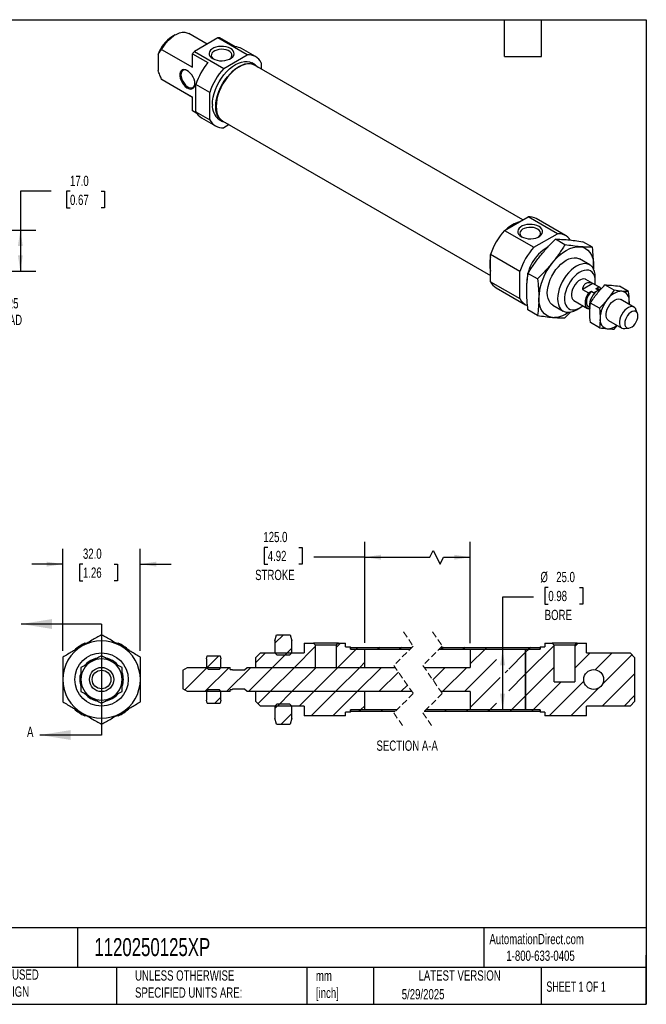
# Model space of a CAD drawing. Header units: millimetres. Extents: x 13 to 546, y 13 to 419.
# Tile 2 of 2: x 288 to 546, y 13 to 419. Entities that reach past the tile are written whole.
import ezdxf

# ---------------------------------------------------------------- set-up
doc = ezdxf.new("R2010")
doc.units = ezdxf.units.MM
doc.header["$LTSCALE"] = 2
doc.linetypes.add('SLD-Dashed', pattern=[1.905, 1.27, -0.635])
doc.linetypes.add('SLD-Solid', pattern=[0])
doc.layers.add('DIMENSIONS', color=140, linetype='SLD-Solid', lineweight=25)
doc.layers.add('TEXT', color=140, linetype='SLD-Solid', lineweight=25)
doc.layers.add('HATCH', color=6, linetype='SLD-Solid')
doc.styles.add('SLDTEXTSTYLE0', font='TXT', dxfattribs={"width": 0.7})
doc.styles.add('SLDTEXTSTYLE1', font='TXT', dxfattribs={"width": 0.65})
doc.dimstyles.new('SLDDIMSTYLE1', dxfattribs={"dimtxt": 4.316016, "dimasz": 6.604, "dimexe": 0, "dimexo": 0.0625, "dimgap": 1.079004, "dimtad": 0, "dimtih": 1, "dimtoh": 1, "dimrnd": 1e-09, "dimzin": 4, "dimdsep": 46, "dimtxsty": 'SLDTEXTSTYLE0', "dimsah": 1, "dimcen": 0.09, "dimadec": 0, "dimazin": 1, "dimtfac": 1, "dimtmove": 0, "dimatfit": 0, "dimfxl": 0, "dimfrac": 2, "dimtolj": 1, "dimtzin": 12, "dimarcsym": 0})
doc.dimstyles.new('SLDDIMSTYLE2', dxfattribs={"dimtxt": 4.316016, "dimasz": 6.604, "dimexe": 0, "dimexo": 0.0625, "dimgap": 1.079004, "dimtad": 0, "dimtih": 1, "dimtoh": 1, "dimrnd": 1e-09, "dimzin": 12, "dimdsep": 46, "dimtxsty": 'SLDTEXTSTYLE0', "dimsah": 1, "dimcen": 0.09, "dimadec": 0, "dimazin": 3, "dimtfac": 1, "dimtmove": 0, "dimatfit": 0, "dimfxl": 0, "dimfrac": 2, "dimtolj": 1, "dimtzin": 12, "dimarcsym": 0})
doc.dimstyles.new('SLDDIMSTYLE3', dxfattribs={"dimtxt": 4.316016, "dimasz": 6.604, "dimexe": 0, "dimexo": 0.0625, "dimgap": 1.079004, "dimtad": 0, "dimtih": 1, "dimtoh": 1, "dimrnd": 1e-09, "dimzin": 4, "dimdsep": 46, "dimtxsty": 'SLDTEXTSTYLE0', "dimsah": 1, "dimcen": 0.09, "dimadec": 0, "dimazin": 1, "dimtfac": 1, "dimtofl": 0, "dimtmove": 0, "dimatfit": 3, "dimfxl": 0, "dimfrac": 2, "dimtolj": 1, "dimtzin": 12, "dimarcsym": 0})

# ---------------------------------------------------------------- blocks, each defined once
blk = doc.blocks.new('_D_8')
at = {"layer": 'DIMENSIONS'}
for p, q in [((305.4, 158.54), (305.4, 200.73)), ((337.4, 158.54), (337.4, 200.73)), ((305.4, 194.38), (292.7, 194.38)), ((313.73, 194.38), (312.28, 194.38)), ((312.28, 194.38), (312.28, 187.52)), ((326.55, 194.38), (328, 194.38)), ((328, 194.38), (328, 187.52)), ((337.4, 194.38), (350.1, 194.38)), ((312.28, 187.52), (313.73, 187.52)), ((328, 187.52), (326.55, 187.52))]:
    blk.add_line(p, q, dxfattribs=at)
for points in [[(305.4, 194.38), (298.8, 195.4), (298.8, 193.37)], [(337.4, 194.38), (344.01, 193.37), (344.01, 195.4)]]:
    blk.add_solid(points, dxfattribs=at)
at = {"layer": 'DIMENSIONS', "char_height": 4.233, "attachment_point": 1, "style": 'SLDTEXTSTYLE0'}
for s, insert in [('32.0', (313.73, 200.81)), ('1.26', (313.73, 192.98))]:
    blk.add_mtext(s, dxfattribs=dict(at, insert=insert))
blk = doc.blocks.new('_D_15')
at = {"layer": 'DIMENSIONS'}
for p, q in [((254.8, 328.76), (254.8, 341.46)), ((220.02, 328.76), (261.15, 328.76)), ((212.02, 318.76), (261.15, 318.76)), ((254.8, 298.71), (254.8, 318.76)), ((267.5, 298.71), (254.8, 298.71))]:
    blk.add_line(p, q, dxfattribs=at)
for points in [[(254.8, 328.76), (255.81, 335.36), (253.78, 335.36)], [(254.8, 318.76), (253.78, 312.15), (255.81, 312.15)]]:
    blk.add_solid(points, dxfattribs=at)
at = {"layer": 'DIMENSIONS', "char_height": 4.233, "attachment_point": 1, "style": 'SLDTEXTSTYLE0'}
for s, insert in [('M10-1.25', (270.4, 304.17)), ('THREAD', (272.35, 297.31))]:
    blk.add_mtext(s, dxfattribs=dict(at, insert=insert))
blk = doc.blocks.new('_D_16')
at = {"layer": 'DIMENSIONS'}
for p, q in [((300.61, 348.26), (287.91, 348.26)), ((287.91, 348.26), (287.91, 332.26)), ((308.39, 348.26), (306.94, 348.26)), ((306.94, 348.26), (306.94, 341.4)), ((321.22, 348.26), (322.67, 348.26)), ((322.67, 348.26), (322.67, 341.4)), ((306.94, 341.4), (308.39, 341.4)), ((322.67, 341.4), (321.22, 341.4)), ((231.92, 332.26), (253.27, 332.26)), ((256.32, 332.26), (294.26, 332.26)), ((287.91, 332.26), (287.91, 315.26)), ((231.92, 315.26), (237.96, 315.26)), ((241.01, 315.26), (253.27, 315.26)), ((256.32, 315.26), (294.26, 315.26))]:
    blk.add_line(p, q, dxfattribs=at)
for points in [[(287.91, 332.26), (286.89, 325.65), (288.92, 325.65)], [(287.91, 315.26), (288.92, 321.86), (286.89, 321.86)]]:
    blk.add_solid(points, dxfattribs=at)
at = {"layer": 'DIMENSIONS', "char_height": 4.233, "attachment_point": 1, "style": 'SLDTEXTSTYLE0'}
for s, insert in [('17.0', (308.39, 354.68)), ('0.67', (308.39, 346.85))]:
    blk.add_mtext(s, dxfattribs=dict(at, insert=insert))
blk = doc.blocks.new('_D_20')
at = {"layer": 'DIMENSIONS'}
for p, q in [((430.02, 161.88), (430.02, 203.59)), ((473.5, 161.8), (473.5, 203.59)), ((389.95, 201.27), (388.5, 201.27)), ((388.5, 201.27), (388.5, 194.41)), ((402.77, 201.27), (404.22, 201.27)), ((404.22, 201.27), (404.22, 194.41)), ((456.8, 197.24), (458.21, 200.06)), ((458.21, 200.06), (461.04, 194.41)), ((430.02, 197.24), (408.92, 197.24)), ((430.02, 197.24), (456.8, 197.24)), ((461.04, 194.41), (462.45, 197.24)), ((462.45, 197.24), (473.5, 197.24)), ((388.5, 194.41), (389.95, 194.41)), ((404.22, 194.41), (402.77, 194.41))]:
    blk.add_line(p, q, dxfattribs=at)
for points in [[(430.02, 197.24), (436.63, 196.22), (436.63, 198.25)], [(473.5, 197.24), (466.9, 198.25), (466.9, 196.22)]]:
    blk.add_solid(points, dxfattribs=at)
at = {"layer": 'DIMENSIONS', "char_height": 4.233, "attachment_point": 1, "style": 'SLDTEXTSTYLE0'}
for s, insert in [('125.0', (388.15, 207.7)), ('4.92', (389.95, 199.87)), ('STROKE', (384.76, 192.04))]:
    blk.add_mtext(s, dxfattribs=dict(at, insert=insert))
blk = doc.blocks.new('_D_21')
at = {"layer": 'DIMENSIONS'}
for p, q in [((505.69, 184.76), (504.24, 184.76)), ((504.24, 184.76), (504.24, 177.9)), ((518.51, 184.76), (519.96, 184.76)), ((519.96, 184.76), (519.96, 177.9)), ((499.53, 180.72), (486.83, 180.72)), ((486.83, 180.72), (486.83, 159.26)), ((504.24, 177.9), (505.69, 177.9)), ((519.96, 177.9), (518.51, 177.9)), ((486.83, 159.26), (486.83, 134.26))]:
    blk.add_line(p, q, dxfattribs=at)
for points in [[(486.83, 159.26), (485.81, 152.66), (487.84, 152.66)], [(486.83, 134.26), (487.84, 140.86), (485.81, 140.86)]]:
    blk.add_solid(points, dxfattribs=at)
at = {"layer": 'DIMENSIONS', "char_height": 4.233, "attachment_point": 1, "style": 'SLDTEXTSTYLE0'}
for s, insert in [('%%c', (502.43, 191.18)), ('25.0', (508.95, 191.18)), ('0.98', (505.69, 183.35)), ('BORE', (504.19, 175.53))]:
    blk.add_mtext(s, dxfattribs=dict(at, insert=insert))
blk = doc.blocks.new('SW_HATCH_0')
at = {"layer": 'HATCH', "color": 0}
for p, q in [((-67.11, 30.98), (-70.65, 27.44)), ((-67.11, 30.98), (-70.65, 27.44)), ((-67.11, 30.98), (-70.65, 27.44)), ((-63.65, 25.46), (-66.42, 22.69)), ((-63.65, 25.46), (-66.42, 22.69)), ((-63.65, 25.46), (-66.42, 22.69)), ((-53.93, 26.2), (-62.63, 17.5)), ((-53.93, 26.2), (-62.63, 17.5)), ((-53.93, 26.2), (-62.63, 17.5)), ((-43.65, 27.5), (-45.36, 25.78)), ((-43.65, 27.5), (-45.36, 25.78)), ((-43.65, 27.5), (-45.36, 25.78)), ((-37.09, 25.07), (-44.67, 17.5)), ((-37.09, 25.07), (-44.67, 17.5)), ((-37.09, 25.07), (-44.67, 17.5)), ((-36.41, 25.76), (-37.17, 25)), ((-36.41, 25.76), (-37.17, 25)), ((-36.41, 25.76), (-37.17, 25)), ((-27.43, 25.76), (-28.19, 25)), ((-27.43, 25.76), (-28.19, 25)), ((-27.43, 25.76), (-28.19, 25)), ((-18.45, 25.76), (-19.21, 25)), ((-18.45, 25.76), (-19.21, 25)), ((-18.45, 25.76), (-19.21, 25)), ((-1.18, 25.76), (-1.94, 25)), ((-1.18, 25.76), (-1.94, 25)), ((-1.18, 25.76), (-1.94, 25)), ((7.8, 25.76), (7.04, 25)), ((7.8, 25.76), (7.04, 25)), ((7.8, 25.76), (7.04, 25)), ((16.02, 25), (9.94, 18.92)), ((16.02, 25), (9.94, 18.92)), ((16.02, 25), (9.94, 18.92)), ((16.78, 25.76), (16.02, 25)), ((16.78, 25.76), (16.02, 25)), ((16.78, 25.76), (16.02, 25)), ((44.55, 26.59), (32.74, 14.78)), ((44.55, 26.59), (32.74, 14.78)), ((44.55, 26.59), (32.74, 14.78)), ((34.06, 25.07), (32.74, 23.76)), ((34.06, 25.07), (32.74, 23.76)), ((34.06, 25.07), (32.74, 23.76)), ((34.74, 25.76), (33.98, 25)), ((34.74, 25.76), (33.98, 25)), ((34.74, 25.76), (33.98, 25)), ((54.44, 27.5), (53.12, 26.18)), ((54.44, 27.5), (53.12, 26.18)), ((54.44, 27.5), (53.12, 26.18)), ((-93.73, 22.31), (-98.72, 17.33)), ((-93.73, 22.31), (-98.72, 17.33)), ((-93.73, 22.31), (-98.72, 17.33)), ((-74.59, 23.5), (-78.65, 19.44)), ((-74.59, 23.5), (-78.65, 19.44)), ((-74.59, 23.5), (-78.65, 19.44)), ((-65.61, 23.5), (-71.61, 17.5)), ((-65.61, 23.5), (-71.61, 17.5)), ((-65.61, 23.5), (-71.61, 17.5)), ((20.74, 20.74), (7.5, 7.5)), ((20.74, 20.74), (7.5, 7.5)), ((20.74, 20.74), (7.5, 7.5)), ((32.74, 23.76), (25.78, 16.8)), ((32.74, 23.76), (25.78, 16.8)), ((32.74, 23.76), (25.78, 16.8)), ((59.42, 23.5), (53.12, 17.2)), ((59.42, 23.5), (53.12, 17.2)), ((59.42, 23.5), (53.12, 17.2)), ((68.4, 23.5), (61.45, 16.55)), ((68.4, 23.5), (61.45, 16.55)), ((68.4, 23.5), (61.45, 16.55)), ((76.61, 22.73), (64.45, 10.57)), ((76.61, 22.73), (64.45, 10.57)), ((76.61, 22.73), (64.45, 10.57)), ((-98.55, 17.5), (-107.85, 8.2)), ((-98.55, 17.5), (-107.85, 8.2)), ((-98.55, 17.5), (-107.85, 8.2)), ((-89.57, 17.5), (-99.57, 7.5)), ((-89.57, 17.5), (-99.57, 7.5)), ((-89.57, 17.5), (-99.57, 7.5)), ((-80.59, 17.5), (-90.59, 7.5)), ((-80.59, 17.5), (-90.59, 7.5)), ((-80.59, 17.5), (-90.59, 7.5)), ((-71.61, 17.5), (-81.61, 7.5)), ((-71.61, 17.5), (-81.61, 7.5)), ((-71.61, 17.5), (-81.61, 7.5)), ((-62.63, 17.5), (-72.63, 7.5)), ((-62.63, 17.5), (-72.63, 7.5)), ((-62.63, 17.5), (-72.63, 7.5)), ((-53.65, 17.5), (-63.65, 7.5)), ((-53.65, 17.5), (-63.65, 7.5)), ((-53.65, 17.5), (-63.65, 7.5)), ((-44.67, 17.5), (-54.67, 7.5)), ((-44.67, 17.5), (-54.67, 7.5)), ((-44.67, 17.5), (-54.67, 7.5)), ((-35.69, 17.5), (-45.69, 7.5)), ((-35.69, 17.5), (-45.69, 7.5)), ((-35.69, 17.5), (-45.69, 7.5)), ((-26.71, 17.5), (-36.71, 7.5)), ((-26.71, 17.5), (-36.71, 7.5)), ((-26.71, 17.5), (-36.71, 7.5)), ((-33.55, 19.64), (-35.69, 17.5)), ((-33.55, 19.64), (-35.69, 17.5)), ((-33.55, 19.64), (-35.69, 17.5)), ((-0.46, 17.5), (-5.55, 12.41)), ((-0.46, 17.5), (-5.55, 12.41)), ((-0.46, 17.5), (-5.55, 12.41)), ((8.52, 17.5), (-1.48, 7.5)), ((8.52, 17.5), (-1.48, 7.5)), ((8.52, 17.5), (-1.48, 7.5)), ((25.38, 16.4), (24.26, 15.28)), ((25.38, 16.4), (24.26, 15.28)), ((25.38, 16.4), (24.26, 15.28)), ((44.55, 17.61), (32.74, 5.79)), ((44.55, 17.61), (32.74, 5.79)), ((44.55, 17.61), (32.74, 5.79)), ((-19.7, 15.53), (-27.73, 7.5)), ((-19.7, 15.53), (-27.73, 7.5)), ((-19.7, 15.53), (-27.73, 7.5)), ((22.26, 13.28), (9.94, 0.96)), ((22.26, 13.28), (9.94, 0.96)), ((22.26, 13.28), (9.94, 0.96)), ((32.74, 14.78), (25.78, 7.82)), ((32.74, 14.78), (25.78, 7.82)), ((32.74, 14.78), (25.78, 7.82)), ((77.84, 14.97), (64.36, 1.5)), ((77.84, 14.97), (64.36, 1.5)), ((77.84, 14.97), (64.36, 1.5)), ((-16.03, 10.21), (-18.75, 7.5)), ((-16.03, 10.21), (-18.75, 7.5)), ((-16.03, 10.21), (-18.75, 7.5)), ((47.42, 11.5), (35.85, -0.07)), ((47.42, 11.5), (35.85, -0.07)), ((47.42, 11.5), (35.85, -0.07)), ((56.78, 11.88), (42.4, -2.5)), ((56.78, 11.88), (42.4, -2.5)), ((56.78, 11.88), (42.4, -2.5)), ((62.76, 8.88), (51.38, -2.5)), ((62.76, 8.88), (51.38, -2.5)), ((62.76, 8.88), (51.38, -2.5)), ((-92.9, 5.19), (-95.4, 2.69)), ((-92.9, 5.19), (-95.4, 2.69)), ((-92.9, 5.19), (-95.4, 2.69)), ((-72.63, 7.5), (-77.64, 2.49)), ((-72.63, 7.5), (-77.64, 2.49)), ((-72.63, 7.5), (-77.64, 2.49)), ((-63.65, 7.5), (-69.65, 1.5)), ((-63.65, 7.5), (-69.65, 1.5)), ((-63.65, 7.5), (-69.65, 1.5)), ((-54.67, 7.5), (-60.67, 1.5)), ((-54.67, 7.5), (-60.67, 1.5)), ((-54.67, 7.5), (-60.67, 1.5)), ((-45.69, 7.5), (-55.69, -2.5)), ((-45.69, 7.5), (-55.69, -2.5)), ((-45.69, 7.5), (-55.69, -2.5)), ((-36.71, 7.5), (-46.71, -2.5)), ((-36.71, 7.5), (-46.71, -2.5)), ((-36.71, 7.5), (-46.71, -2.5)), ((32.74, 5.79), (26.94, 0)), ((32.74, 5.79), (26.94, 0)), ((32.74, 5.79), (26.94, 0)), ((77.84, 5.99), (73.34, 1.5)), ((77.84, 5.99), (73.34, 1.5)), ((77.84, 5.99), (73.34, 1.5)), ((-68.83, 2.31), (-70.65, 0.5)), ((-68.83, 2.31), (-70.65, 0.5)), ((-68.83, 2.31), (-70.65, 0.5)), ((-35.23, 0), (-35.99, -0.76)), ((-35.23, 0), (-35.99, -0.76)), ((-35.23, 0), (-35.99, -0.76)), ((-33.55, 1.68), (-35.3, -0.07)), ((-33.55, 1.68), (-35.3, -0.07)), ((-33.55, 1.68), (-35.3, -0.07)), ((-26.25, 0), (-27.01, -0.76)), ((-26.25, 0), (-27.01, -0.76)), ((-26.25, 0), (-27.01, -0.76)), ((0, 0), (-0.76, -0.76)), ((0, 0), (-0.76, -0.76)), ((0, 0), (-0.76, -0.76)), ((8.98, 0), (8.22, -0.76)), ((8.98, 0), (8.22, -0.76)), ((8.98, 0), (8.22, -0.76)), ((17.96, 0), (17.2, -0.76)), ((17.96, 0), (17.2, -0.76)), ((17.96, 0), (17.2, -0.76)), ((20.74, 2.78), (17.96, 0)), ((20.74, 2.78), (17.96, 0)), ((20.74, 2.78), (17.96, 0)), ((26.94, 0), (26.18, -0.76)), ((26.94, 0), (26.18, -0.76)), ((26.94, 0), (26.18, -0.76)), ((35.92, 0), (35.16, -0.76)), ((35.92, 0), (35.16, -0.76)), ((35.92, 0), (35.16, -0.76)), ((-63.65, -1.48), (-68.14, -5.98)), ((-63.65, -1.48), (-68.14, -5.98)), ((-63.65, -1.48), (-68.14, -5.98))]:
    blk.add_line(p, q, dxfattribs=at)

msp = doc.modelspace()

# ---------------------------------------------------------------- linework, layer by layer
for p, q in [((351.837, 412.871), (350.423, 412.055)), ((364.958, 409.017), (357.338, 413.417)), ((369.426, 411.596), (359.705, 405.985)), ((381.518, 404.616), (369.426, 411.596)), ((376.587, 407.918), (370.223, 411.591)), ((346.181, 406.789), (358.909, 399.441)), ((384.907, 403.852), (379.179, 407.158)), ((344.767, 404.807), (344.767, 398.074)), ((358.909, 405.06), (365.273, 401.386)), ((358.909, 399.441), (358.909, 405.06)), ((359.705, 405.985), (371.797, 399.004)), ((371.797, 399.004), (381.518, 404.616)), ((384.821, 400.437), (383.407, 401.254)), ((495.134, 336.478), (384.701, 400.229)), ((387.264, 401.298), (387.264, 398.75)), ((358.909, 387.112), (346.181, 394.46)), ((346.338, 394.363), (346.181, 394.46)), ((346.338, 394.363), (358.909, 387.107)), ((366.051, 389.052), (360.323, 392.358)), ((360.323, 381.133), (360.323, 392.358)), ((358.909, 381.493), (358.909, 387.112)), ((366.051, 377.826), (366.051, 389.052)), ((360.727, 380.444), (358.909, 381.493)), ((360.323, 381.133), (366.051, 377.826)), ((362.681, 378.579), (368.408, 375.272)), ((369.908, 377.87), (371.322, 377.054)), ((371.442, 377.262), (481.875, 313.51)), ((374.005, 375.783), (371.797, 374.508)), ((487.621, 332.14), (497.342, 337.752)), ((509.434, 330.772), (497.342, 337.752)), ((512.822, 330.008), (500.731, 336.988)), ((487.621, 332.14), (499.713, 325.16)), ((499.713, 325.16), (509.434, 330.772)), ((512.563, 326.191), (508.604, 328.477)), ((523.877, 325.179), (519.917, 327.465)), ((493.966, 315.208), (481.875, 322.188)), ((481.875, 310.962), (481.875, 322.188)), ((522.801, 317.897), (518.558, 320.346)), ((524.326, 316.065), (524.372, 317.351)), ((524.372, 317.351), (524.335, 316.266)), ((493.966, 303.982), (493.966, 315.208)), ((501.25, 312.117), (497.29, 314.403)), ((481.875, 310.962), (493.966, 303.982)), ((524.018, 310.208), (519.776, 307.759)), ((526.872, 308.618), (521.215, 311.884)), ((526.493, 308.779), (524.018, 310.208)), ((525.079, 311.228), (525.079, 312.861)), ((532.785, 307.446), (529.041, 309.607)), ((538.795, 306.908), (535.051, 309.07)), ((484.232, 308.408), (496.324, 301.428)), ((519.776, 307.759), (522.251, 306.33)), ((522.251, 306.33), (523.467, 307.032)), ((523.467, 307.032), (524.527, 306.419)), ((525.278, 308.077), (526.493, 308.779)), ((526.338, 307.465), (525.278, 308.077)), ((526.883, 307.688), (526.472, 307.926)), ((507.559, 301.293), (511.801, 298.844)), ((516.215, 303.224), (521.872, 299.958)), ((526.775, 299.969), (523.03, 302.131)), ((541.014, 300.454), (535.534, 303.618)), ((538.972, 301.633), (539.045, 302.757)), ((501.25, 297.031), (497.29, 299.317)), ((512.563, 296.019), (515.017, 298.561)), ((517.302, 299.389), (518.716, 300.206)), ((522.767, 300.096), (522.251, 299.797)), ((522.272, 300.651), (522.683, 300.413)), ((542.468, 297.895), (541.817, 299.488)), ((526.775, 291.955), (523.03, 294.116)), ((530.534, 294.957), (536.014, 291.794)), ((532.785, 291.417), (534.117, 292.889)), ((537.253, 291.582), (538.958, 291.815)), ((392.922, 162.76), (393.622, 165.235)), ((392.922, 162.76), (392.922, 157.76)), ((393.622, 165.235), (399.222, 165.235)), ((399.222, 165.235), (399.922, 162.76)), ((399.922, 157.76), (399.922, 162.76)), ((314.53, 161.76), (315.384, 161.76)), ((327.423, 161.76), (328.277, 161.76)), ((404.922, 161.76), (404.922, 157.76)), ((404.922, 161.76), (408.772, 161.76)), ((409.639, 160.893), (408.772, 161.76)), ((419.072, 161.76), (408.772, 161.76)), ((409.639, 151.76), (409.639, 160.893)), ((418.205, 160.893), (409.639, 160.893)), ((419.072, 161.76), (418.205, 160.893)), ((418.205, 160.893), (418.205, 151.76)), ((419.072, 161.76), (422.022, 161.76)), ((422.022, 160.26), (422.022, 161.76)), ((422.022, 160.26), (424.022, 160.26)), ((424.022, 159.335), (424.022, 160.26)), ((424.022, 160.02), (449.411, 160.02)), ((424.022, 160.02), (424.022, 159.26)), ((424.022, 159.335), (430.022, 159.335)), ((424.022, 159.26), (448.651, 159.26)), ((430.022, 151.76), (430.022, 159.335)), ((460.651, 159.26), (502.304, 159.26)), ((461.411, 160.02), (502.304, 160.02)), ((473.504, 159.26), (473.504, 151.76)), ((473.504, 159.26), (496.304, 159.26)), ((496.304, 159.335), (496.304, 134.185)), ((496.304, 159.335), (502.304, 159.335)), ((496.304, 134.26), (496.304, 159.26)), ((502.304, 160.26), (502.304, 159.335)), ((502.304, 160.26), (504.304, 160.26)), ((502.304, 159.26), (502.304, 160.02)), ((504.304, 161.76), (504.304, 160.26)), ((504.304, 161.76), (507.254, 161.76)), ((508.121, 160.893), (507.254, 161.76)), ((517.554, 161.76), (507.254, 161.76)), ((508.121, 145.76), (508.121, 160.893)), ((516.687, 160.893), (508.121, 160.893)), ((517.554, 161.76), (516.687, 160.893)), ((516.687, 160.893), (516.687, 145.76)), ((517.554, 161.76), (521.404, 161.76)), ((521.404, 157.76), (521.404, 161.76)), ((364.672, 155.26), (365.024, 156.575)), ((364.672, 155.26), (364.672, 151.76)), ((365.024, 156.575), (370.319, 156.575)), ((370.319, 156.575), (370.672, 155.26)), ((370.672, 151.76), (370.672, 155.26)), ((384.922, 155.76), (386.922, 157.76)), ((384.922, 155.76), (384.922, 151.76)), ((386.922, 157.76), (404.922, 157.76)), ((392.922, 157.76), (393.734, 156.948)), ((393.734, 156.948), (399.11, 156.948)), ((399.11, 156.948), (399.922, 157.76)), ((521.404, 157.76), (539.404, 157.76)), ((539.404, 157.76), (541.404, 155.76)), ((541.404, 137.76), (541.404, 155.76)), ((354.922, 150.605), (356.922, 151.76)), ((354.922, 150.605), (354.922, 142.915)), ((356.922, 151.76), (374.422, 151.76)), ((364.672, 151.76), (365.348, 151.084)), ((365.348, 151.084), (369.995, 151.084)), ((369.995, 151.084), (370.672, 151.76)), ((374.422, 150.96), (374.422, 151.76)), ((374.422, 150.96), (375.222, 150.96)), ((375.222, 150.96), (375.422, 150.76)), ((375.422, 150.76), (380.422, 150.76)), ((380.422, 150.76), (381.422, 151.76)), ((381.422, 151.76), (442.511, 151.76)), ((384.922, 151.76), (409.639, 151.76)), ((418.205, 151.76), (430.022, 151.76)), ((454.511, 151.76), (473.504, 151.76)), ((356.922, 141.76), (354.922, 142.915)), ((365.348, 142.437), (364.672, 141.76)), ((369.995, 142.437), (365.348, 142.437)), ((370.672, 141.76), (369.995, 142.437)), ((375.222, 142.56), (374.422, 142.56)), ((374.422, 141.76), (374.422, 142.56)), ((375.422, 142.76), (375.222, 142.56)), ((380.422, 142.76), (375.422, 142.76)), ((381.422, 141.76), (380.422, 142.76)), ((508.121, 145.76), (516.687, 145.76)), ((374.422, 141.76), (356.922, 141.76)), ((364.672, 141.76), (364.672, 138.26)), ((365.024, 136.945), (364.672, 138.26)), ((370.672, 138.26), (370.319, 136.945)), ((370.672, 138.26), (370.672, 141.76)), ((449.402, 141.76), (381.422, 141.76)), ((430.022, 141.76), (384.922, 141.76)), ((384.922, 141.76), (384.922, 137.76)), ((430.022, 134.185), (430.022, 141.76)), ((473.504, 141.76), (461.402, 141.76)), ((473.504, 141.76), (473.504, 134.26)), ((365.024, 136.945), (370.319, 136.945)), ((386.922, 135.76), (384.922, 137.76)), ((404.922, 135.76), (386.922, 135.76)), ((393.734, 136.572), (392.922, 135.76)), ((392.922, 135.76), (392.922, 130.76)), ((399.11, 136.572), (393.734, 136.572)), ((399.922, 135.76), (399.11, 136.572)), ((399.922, 130.76), (399.922, 135.76)), ((404.922, 135.76), (404.922, 131.76)), ((424.022, 134.26), (424.022, 133.5)), ((443.261, 134.26), (424.022, 134.26)), ((430.022, 134.185), (424.022, 134.185)), ((424.022, 133.26), (424.022, 134.185)), ((502.304, 134.26), (455.261, 134.26)), ((496.304, 134.26), (473.504, 134.26)), ((502.304, 134.185), (496.304, 134.185)), ((502.304, 133.5), (502.304, 134.26)), ((502.304, 134.185), (502.304, 133.26)), ((539.404, 135.76), (521.404, 135.76)), ((521.404, 131.76), (521.404, 135.76)), ((541.404, 137.76), (539.404, 135.76)), ((315.384, 131.76), (314.53, 131.76)), ((328.277, 131.76), (327.423, 131.76)), ((393.622, 128.285), (392.922, 130.76)), ((399.922, 130.76), (399.222, 128.285)), ((422.022, 131.76), (404.922, 131.76)), ((422.022, 131.76), (422.022, 133.26)), ((424.022, 133.26), (422.022, 133.26)), ((442.501, 133.5), (424.022, 133.5)), ((502.304, 133.5), (454.501, 133.5)), ((504.304, 133.26), (502.304, 133.26)), ((504.304, 133.26), (504.304, 131.76)), ((521.404, 131.76), (504.304, 131.76)), ((393.622, 128.285), (399.222, 128.285))]:
    msp.add_line(p, q)
at = {"color": 7, "linetype": 'SLD-Dashed', "lineweight": 18}
for p, q in [((445.956, 166.37), (449.956, 160.565)), ((457.956, 166.37), (461.956, 160.565)), ((449.956, 160.565), (441.956, 152.565)), ((461.956, 160.565), (453.956, 152.565)), ((441.956, 152.565), (449.956, 140.955)), ((453.956, 152.565), (461.956, 140.955)), ((449.956, 140.955), (441.956, 132.955)), ((461.956, 140.955), (453.956, 132.955)), ((441.956, 132.955), (445.956, 127.15)), ((453.956, 132.955), (457.956, 127.15))]:
    msp.add_line(p, q, dxfattribs=at)
at = {"flags": 128}
for points in [[(346.181, 406.789), (347.031, 408.176), (347.985, 409.469), (349.024, 410.639), (350.125, 411.662), (351.263, 412.515), (352.413, 413.179), (353.551, 413.64), (354.652, 413.888), (355.691, 413.917), (356.645, 413.726), (357.338, 413.417)], [(367.288, 403.014), (368.125, 402.623), (369.084, 402.341), (370.124, 402.18), (371.199, 402.148), (372.263, 402.245), (373.268, 402.468), (374.171, 402.806), (374.932, 403.246), (375.519, 403.767), (375.904, 404.347), (376.073, 404.961), (376.016, 405.582), (375.738, 406.182), (375.249, 406.736), (374.571, 407.219), (373.735, 407.61), (372.775, 407.892), (371.736, 408.053), (370.66, 408.086), (369.597, 407.988), (368.592, 407.766), (367.689, 407.427), (366.928, 406.988), (366.341, 406.466), (365.955, 405.886), (365.787, 405.272), (365.843, 404.652), (366.122, 404.051), (366.611, 403.497), (367.288, 403.014)], [(374.237, 402.838), (374.7, 403.235), (375.067, 403.769), (375.211, 404.337), (375.124, 404.909), (374.812, 405.454), (374.29, 405.942), (373.586, 406.348), (372.74, 406.65), (371.796, 406.83), (370.805, 406.88), (369.821, 406.797), (368.897, 406.585), (368.083, 406.256), (367.421, 405.827), (366.949, 405.322), (366.692, 404.767), (366.663, 404.193), (366.864, 403.631), (367.285, 403.111), (367.623, 402.838)], [(359.899, 392.705), (359.815, 393.582), (359.568, 394.509), (359.171, 395.435), (358.646, 396.311), (358.02, 397.089), (357.328, 397.728), (356.607, 398.192), (355.895, 398.458), (355.232, 398.511), (354.653, 398.347), (354.188, 397.976), (353.864, 397.418), (353.698, 396.702), (353.698, 395.868), (353.864, 394.96), (354.188, 394.028), (354.653, 393.121), (355.232, 392.288), (355.895, 391.575), (356.607, 391.019), (357.328, 390.651), (358.02, 390.491), (358.646, 390.547), (359.171, 390.816), (359.568, 391.284), (359.815, 391.925), (359.899, 392.705)], [(356.259, 398.347), (356.043, 398.388), (355.424, 398.371), (354.901, 398.137), (354.504, 397.702), (354.256, 397.091), (354.171, 396.338), (354.256, 395.488), (354.504, 394.591), (354.901, 393.697), (355.424, 392.86), (356.043, 392.128), (356.721, 391.543), (357.42, 391.139), (358.099, 390.941), (358.717, 390.959), (359.241, 391.192), (359.638, 391.627), (359.854, 392.12)], [(367.112, 384.051), (367.193, 385.537), (367.437, 387.092), (367.838, 388.689), (368.39, 390.301), (369.084, 391.901), (369.907, 393.46), (370.846, 394.953), (371.884, 396.353), (373.004, 397.637), (374.187, 398.783), (375.411, 399.772), (376.657, 400.585), (377.903, 401.21), (379.128, 401.636), (380.311, 401.855), (381.43, 401.864), (382.469, 401.662), (383.407, 401.254)], [(368.526, 383.235), (368.607, 384.721), (368.851, 386.276), (369.252, 387.873), (369.805, 389.485), (370.498, 391.084), (371.322, 392.644), (372.26, 394.136), (373.299, 395.537), (374.419, 396.821), (375.601, 397.967), (376.826, 398.955), (378.072, 399.769), (379.318, 400.394), (380.542, 400.82), (381.725, 401.039), (382.845, 401.047), (383.883, 400.846), (384.822, 400.437), (385.645, 399.828), (385.968, 399.498)], [(384.701, 400.229), (383.78, 400.631), (382.76, 400.829), (381.66, 400.82), (380.498, 400.605), (379.295, 400.187), (378.072, 399.573), (376.848, 398.774), (375.645, 397.803), (374.484, 396.677), (373.384, 395.416), (372.364, 394.04), (371.442, 392.574), (370.633, 391.043), (369.952, 389.472), (369.409, 387.888), (369.015, 386.32), (368.776, 384.792), (368.695, 383.333), (368.776, 381.966), (369.015, 380.715), (369.409, 379.601), (369.952, 378.644), (370.633, 377.86), (371.442, 377.262), (371.442, 377.262)], [(372.709, 376.53), (372.26, 376.646), (371.322, 377.054), (370.498, 377.663), (369.805, 378.462), (369.252, 379.436), (368.851, 380.57), (368.607, 381.843), (368.526, 383.235)], [(501.851, 333.742), (501.014, 334.133), (500.055, 334.415), (499.015, 334.576), (497.94, 334.609), (496.876, 334.512), (495.871, 334.289), (494.968, 333.95), (494.207, 333.511), (493.62, 332.99), (493.235, 332.409), (493.066, 331.795), (493.123, 331.175), (493.401, 330.574), (493.89, 330.021), (494.567, 329.538), (495.404, 329.147), (496.364, 328.864), (497.403, 328.703), (498.479, 328.671), (499.542, 328.768), (500.547, 328.991), (501.45, 329.329), (502.211, 329.769), (502.798, 330.29), (503.184, 330.87), (503.352, 331.484), (503.296, 332.105), (503.017, 332.705), (502.528, 333.259), (501.851, 333.742)], [(501.238, 332.68), (500.458, 333.036), (499.556, 333.279), (498.582, 333.395), (497.588, 333.378), (496.628, 333.23), (495.752, 332.957), (495.01, 332.576), (494.439, 332.105), (494.072, 331.572), (493.928, 331.004), (494.015, 330.432), (494.327, 329.887), (494.849, 329.398), (494.902, 329.361)], [(501.516, 329.361), (501.718, 329.514), (502.189, 330.019), (502.447, 330.574), (502.476, 331.147), (502.275, 331.71), (501.854, 332.23), (501.238, 332.68)], [(507.401, 318.868), (508.729, 320.39), (510.13, 321.749), (511.582, 322.92), (513.058, 323.884), (514.535, 324.625), (515.987, 325.129), (517.388, 325.389), (518.715, 325.399)], [(518.715, 325.399), (519.946, 325.16), (521.058, 324.676), (522.034, 323.954), (522.856, 323.008), (523.511, 321.853), (523.987, 320.51), (524.275, 319), (524.372, 317.351)], [(507.559, 301.293), (507.18, 301.544), (506.515, 302.186), (505.983, 303.004), (505.595, 303.981), (505.359, 305.097), (505.28, 306.329), (505.359, 307.653), (505.595, 309.042), (505.983, 310.466), (506.515, 311.898), (507.18, 313.308), (507.965, 314.667), (508.853, 315.948), (509.827, 317.124), (510.867, 318.173), (511.951, 319.071), (513.058, 319.801), (514.165, 320.349), (515.25, 320.703), (516.29, 320.855), (517.264, 320.803), (518.152, 320.548), (518.558, 320.346)], [(525.079, 312.861), (525, 314.093), (524.764, 315.209), (524.376, 316.186), (523.844, 317.004), (523.179, 317.646), (522.395, 318.099), (521.506, 318.354), (520.532, 318.406), (519.492, 318.253), (518.408, 317.9), (517.301, 317.352), (516.194, 316.622), (515.11, 315.723), (514.07, 314.675), (513.096, 313.499), (512.207, 312.218), (511.423, 310.859), (510.758, 309.449), (510.226, 308.017), (509.838, 306.592), (509.602, 305.204), (509.523, 303.88), (509.602, 302.647), (509.838, 301.531), (510.226, 300.555), (510.758, 299.737), (511.423, 299.095), (512.207, 298.642), (513.096, 298.387), (514.07, 298.335), (515.11, 298.487), (516.194, 298.841), (517.301, 299.388), (517.302, 299.389)], [(525.079, 311.228), (524.997, 312.359), (524.752, 313.366), (524.35, 314.222), (523.803, 314.906), (523.124, 315.399), (522.33, 315.689), (521.443, 315.768), (520.486, 315.635), (519.482, 315.292), (518.459, 314.749), (517.442, 314.019), (516.459, 313.122), (515.533, 312.081), (514.69, 310.923), (513.952, 309.677), (513.336, 308.376), (512.86, 307.055), (512.536, 305.745), (512.372, 304.483), (512.372, 303.301), (512.536, 302.228), (512.86, 301.294), (513.336, 300.521), (513.952, 299.931), (514.69, 299.538), (515.533, 299.353), (516.459, 299.38), (517.442, 299.619), (518.459, 300.063), (519.482, 300.701), (519.957, 301.063)], [(521.215, 311.884), (521.004, 311.987), (520.371, 312.117), (519.661, 312.034), (518.907, 311.741), (518.143, 311.253), (517.407, 310.591), (516.731, 309.788), (516.148, 308.88), (515.686, 307.91), (515.365, 306.923), (515.2, 305.966), (515.2, 305.083), (515.365, 304.316), (515.686, 303.7), (516.148, 303.264), (516.215, 303.224)], [(524.957, 309.724), (524.997, 310.001), (525.079, 311.228)], [(522.251, 306.33), (521.658, 305.337), (521.21, 304.289), (520.931, 303.24), (520.837, 302.247), (520.931, 301.364), (521.21, 300.637), (521.658, 300.105), (522.251, 299.797)], [(523.467, 307.032), (522.789, 306.277), (522.212, 305.396), (521.772, 304.445), (521.496, 303.484), (521.402, 302.574), (521.496, 301.772), (521.772, 301.13), (522.212, 300.687), (522.272, 300.651)], [(527.415, 307.812), (527.086, 307.748), (526.331, 307.455), (525.568, 306.966), (524.831, 306.305), (524.156, 305.502), (523.573, 304.594), (523.11, 303.624), (522.789, 302.637), (522.625, 301.68), (522.625, 300.797), (522.789, 300.03), (522.839, 299.898)], [(526.472, 307.926), (525.955, 308.104), (525.278, 308.077)], [(527.532, 307.944), (527.086, 308.471), (526.493, 308.779)], [(507.401, 296.24), (506.171, 296.479), (505.058, 296.963), (504.083, 297.685), (503.26, 298.631), (502.606, 299.786), (502.13, 301.129), (501.841, 302.639), (501.745, 304.288)], [(530.534, 294.957), (530.467, 294.998), (530.005, 295.434), (529.684, 296.05), (529.519, 296.817), (529.519, 297.7), (529.684, 298.657), (530.005, 299.644), (530.467, 300.614), (531.05, 301.522), (531.725, 302.325), (532.462, 302.986), (533.226, 303.475), (533.98, 303.768), (534.69, 303.851), (535.323, 303.721), (535.534, 303.618)], [(539.045, 302.757), (538.993, 301.822), (538.971, 301.634)], [(541.817, 299.488), (541.723, 299.691), (541.329, 300.22), (540.803, 300.557), (540.17, 300.687), (539.46, 300.604), (538.706, 300.311), (537.942, 299.823), (537.206, 299.161), (536.53, 298.358), (535.947, 297.45), (535.485, 296.48), (535.164, 295.494), (534.999, 294.537), (534.999, 293.654), (535.164, 292.886), (535.485, 292.27), (535.947, 291.835), (536.53, 291.6), (537.206, 291.576), (537.253, 291.582)], [(542.647, 296.877), (542.568, 297.583), (542.336, 298.157), (541.964, 298.565), (541.473, 298.783), (540.893, 298.8), (540.256, 298.614), (539.601, 298.235), (538.964, 297.687), (538.384, 297), (537.893, 296.215), (537.521, 295.377), (537.288, 294.535), (537.209, 293.738), (537.288, 293.032), (537.521, 292.459), (537.893, 292.051), (538.384, 291.832), (538.964, 291.815), (539.601, 292.002), (540.256, 292.38), (540.893, 292.929), (541.473, 293.615), (541.964, 294.401), (542.336, 295.238), (542.568, 296.08), (542.647, 296.877)]]:
    msp.add_lwpolyline(points, dxfattribs=at)
for centre, radius in [((321.404, 146.76), 11), ((321.404, 146.76), 5), ((321.404, 146.76), 3.845), ((524.404, 146.76), 4.1)]:
    msp.add_circle(centre, radius)
for centre, radius, start, end in [((357.648, 400.586), 13.555, 122.20884, 161.85332), ((369.779, 404.419), 7.186, 86.46228, 92.81465), ((376.282, 402.071), 5.855, 60.33862, 87.01547), ((378.872, 388.669), 25.83, 137.9047, 140.61133), ((381.956, 398.74), 5.893, 25.72936, 94.25989), ((386.916, 383.649), 27.982, 140.66443, 161.86681), ((392.553, 380.386), 27.883, 138.10745, 161.89255), ((373.903, 383.401), 6.822, 174.52934, 234.15848), ((365.77, 383.796), 6.063, 206.0517, 239.36163), ((371.359, 380.384), 5.893, 205.72936, 274.25989), ((497.747, 331.654), 6.112, 60.78067, 93.80158), ((497.194, 323.516), 12.61, 106.36979, 133.62483), ((508.377, 313.522), 27.883, 138.10745, 161.89255), ((509.89, 324.959), 5.831, 34.23831, 94.48766), ((520.469, 306.542), 27.883, 138.10745, 161.89255), ((494.133, 318.208), 12.613, 166.37013, 193.62987), ((513.119, 310.791), 16.291, 118.78314, 181.58736), ((526.277, 303.157), 24.558, 140.22793, 177.36071), ((487.295, 313.6), 6.028, 205.95077, 239.46255), ((536.503, 299.289), 7.758, 93.42954, 146.56509), ((535.355, 303.358), 3.738, 350.74812, 79.45322), ((499.294, 306.55), 5.914, 205.73092, 248.36283), ((540.056, 295.217), 13.047, 140.22793, 177.36071), ((507.674, 306.776), 10.54, 268.51664, 306.75193), ((530.713, 295.217), 3.738, 170.74812, 259.45322), ((530.04, 297.659), 6.117, 269.89889, 310.001), ((321.404, 146.76), 16, 60, 120), ((321.404, 146.76), 16, 120, 180), ((321.404, 146.76), 16.5, 114.61998, 132.78973), ((321.404, 146.76), 16.5, 46.66019, 65.38002), ((321.404, 146.76), 16, 0, 60), ((321.404, 146.76), 9, 101.86588, 137.58449), ((321.404, 146.76), 8.5, 60, 120), ((321.404, 146.76), 9, 42.552, 77.71721), ((321.404, 146.76), 8.5, 120, 180), ((321.404, 146.76), 8.5, 0, 60), ((321.404, 146.76), 16, 180, 240), ((321.404, 146.76), 9, 161.83691, 198.81034), ((321.404, 146.76), 8.5, 180, 240), ((321.404, 146.76), 8.5, 300, 0), ((321.404, 146.76), 16, 300, 0), ((321.404, 146.76), 9, 0, 18.47095), ((321.404, 146.76), 9, 342.1067, 0), ((321.404, 146.76), 9, 222.61115, 257.48498), ((321.404, 146.76), 8.5, 240, 300), ((321.404, 146.76), 9, 281.19949, 317.78328), ((321.404, 146.76), 16.5, 226.66019, 245.38002), ((321.404, 146.76), 16.5, 294.61998, 312.78973), ((321.404, 146.76), 16, 240, 300)]:
    msp.add_arc(centre, radius, start, end)
for points, knots in [([(344.767, 404.807), (344.963, 405.188), (345.185, 405.535), (345.661, 406.189), (345.916, 406.496), (346.181, 406.789)], [0, 0, 0, 0, 0.5, 0.5, 1, 1, 1, 1]), ([(346.181, 394.46), (345.916, 395.059), (345.661, 395.66), (345.185, 396.864), (344.963, 397.468), (344.767, 398.074)], [0, 0, 0, 0, 0.5, 0.5, 1, 1, 1, 1]), ([(502.452, 321.726), (503.4, 322.905), (504.391, 324.055), (506.447, 326.301), (507.512, 327.398), (508.604, 328.477)], [0, 0, 0, 0, 0.5, 0.5, 1, 1, 1, 1]), ([(512.563, 326.191), (511.778, 324.936), (510.963, 323.694), (509.249, 321.25), (508.35, 320.048), (507.401, 318.868)], [0, 0, 0, 0, 0.5, 0.5, 1, 1, 1, 1]), ([(508.604, 328.477), (509.389, 328.481), (510.204, 328.47), (511.918, 328.4), (512.817, 328.342), (513.765, 328.257)], [0, 0, 0, 0, 0.5, 0.5, 1, 1, 1, 1]), ([(518.715, 325.399), (517.767, 325.484), (516.776, 325.595), (514.72, 325.863), (513.655, 326.019), (512.563, 326.191)], [0, 0, 0, 0, 0.5, 0.5, 1, 1, 1, 1]), ([(513.765, 328.257), (514.714, 328.172), (515.705, 328.061), (517.761, 327.794), (518.826, 327.638), (519.917, 327.465)], [0, 0, 0, 0, 0.5, 0.5, 1, 1, 1, 1]), ([(523.877, 325.179), (523.092, 325.175), (522.277, 325.187), (520.563, 325.257), (519.663, 325.315), (518.715, 325.399)], [0, 0, 0, 0, 0.5, 0.5, 1, 1, 1, 1]), ([(524.372, 317.351), (524.372, 318.615), (524.326, 319.902), (524.155, 322.514), (524.03, 323.84), (523.877, 325.179)], [0, 0, 0, 0, 0.5, 0.5, 1, 1, 1, 1]), ([(497.29, 314.403), (498.075, 315.658), (498.89, 316.9), (500.604, 319.344), (501.504, 320.546), (502.452, 321.726)], [0, 0, 0, 0, 0.5, 0.5, 1, 1, 1, 1]), ([(507.401, 318.868), (506.453, 317.689), (505.462, 316.539), (503.406, 314.293), (502.341, 313.196), (501.25, 312.117)], [0, 0, 0, 0, 0.5, 0.5, 1, 1, 1, 1]), ([(496.795, 307.146), (496.795, 308.41), (496.841, 309.644), (497.012, 312.059), (497.137, 313.24), (497.29, 314.403)], [0, 0, 0, 0, 0.5, 0.5, 1, 1, 1, 1]), ([(501.25, 312.117), (501.403, 310.777), (501.528, 309.452), (501.699, 306.839), (501.745, 305.553), (501.745, 304.288)], [0, 0, 0, 0, 0.5, 0.5, 1, 1, 1, 1]), ([(524.018, 310.208), (523.524, 310.412), (523.013, 310.533), (522.042, 310.545), (521.583, 310.435), (520.797, 309.981), (520.472, 309.638), (519.997, 308.791), (519.847, 308.289), (519.776, 307.759)], [0, 0, 0, 0, 0.25, 0.25, 0.5, 0.5, 0.75, 0.75, 1, 1, 1, 1]), ([(497.29, 299.317), (497.137, 300.656), (497.012, 301.982), (496.841, 304.595), (496.795, 305.881), (496.795, 307.146)], [0, 0, 0, 0, 0.5, 0.5, 1, 1, 1, 1]), ([(524.527, 306.419), (524.907, 306.638), (525.265, 306.845), (525.883, 307.202), (526.143, 307.352), (526.338, 307.465)], [0, 0, 0, 0, 0.5, 0.5, 1, 1, 1, 1]), ([(501.745, 304.288), (501.745, 303.024), (501.699, 301.79), (501.528, 299.375), (501.403, 298.194), (501.25, 297.031)], [0, 0, 0, 0, 0.5, 0.5, 1, 1, 1, 1]), ([(501.25, 297.031), (502.341, 296.859), (503.406, 296.703), (505.462, 296.435), (506.453, 296.324), (507.401, 296.24)], [0, 0, 0, 0, 0.5, 0.5, 1, 1, 1, 1]), ([(507.401, 296.24), (508.35, 296.155), (509.249, 296.097), (510.963, 296.027), (511.778, 296.015), (512.563, 296.019)], [0, 0, 0, 0, 0.5, 0.5, 1, 1, 1, 1]), ([(321.404, 165.235), (320.077, 164.469), (318.747, 163.702), (316.081, 162.163), (314.745, 161.391), (313.404, 160.617)], [0, 0, 0, 0, 0.5, 0.5, 1, 1, 1, 1]), ([(329.404, 160.617), (328.063, 161.391), (326.726, 162.163), (324.06, 163.702), (322.73, 164.469), (321.404, 165.235)], [0, 0, 0, 0, 0.5, 0.5, 1, 1, 1, 1]), ([(313.404, 160.617), (312.063, 159.842), (310.726, 159.071), (308.06, 157.531), (306.73, 156.764), (305.404, 155.998)], [0, 0, 0, 0, 0.5, 0.5, 1, 1, 1, 1]), ([(337.404, 155.998), (336.077, 156.764), (334.747, 157.531), (332.081, 159.071), (330.745, 159.842), (329.404, 160.617)], [0, 0, 0, 0, 0.5, 0.5, 1, 1, 1, 1]), ([(305.404, 155.998), (305.404, 154.466), (305.404, 152.931), (305.404, 149.852), (305.404, 148.309), (305.404, 146.76)], [0, 0, 0, 0, 0.5, 0.5, 1, 1, 1, 1]), ([(337.404, 146.76), (337.404, 148.309), (337.404, 149.852), (337.404, 152.931), (337.404, 154.466), (337.404, 155.998)], [0, 0, 0, 0, 0.5, 0.5, 1, 1, 1, 1]), ([(305.404, 146.76), (305.404, 145.212), (305.404, 143.668), (305.404, 140.59), (305.404, 139.055), (305.404, 137.523)], [0, 0, 0, 0, 0.5, 0.5, 1, 1, 1, 1]), ([(337.404, 137.523), (337.404, 139.055), (337.404, 140.59), (337.404, 143.668), (337.404, 145.212), (337.404, 146.76)], [0, 0, 0, 0, 0.5, 0.5, 1, 1, 1, 1]), ([(305.404, 137.523), (306.73, 136.757), (308.06, 135.989), (310.726, 134.45), (312.063, 133.678), (313.404, 132.904)], [0, 0, 0, 0, 0.5, 0.5, 1, 1, 1, 1]), ([(329.404, 132.904), (330.745, 133.678), (332.081, 134.45), (334.747, 135.989), (336.077, 136.757), (337.404, 137.523)], [0, 0, 0, 0, 0.5, 0.5, 1, 1, 1, 1]), ([(313.404, 132.904), (314.745, 132.129), (316.081, 131.358), (318.747, 129.818), (320.077, 129.051), (321.404, 128.285)], [0, 0, 0, 0, 0.5, 0.5, 1, 1, 1, 1]), ([(321.404, 128.285), (322.73, 129.051), (324.06, 129.818), (326.726, 131.358), (328.063, 132.129), (329.404, 132.904)], [0, 0, 0, 0, 0.5, 0.5, 1, 1, 1, 1])]:
    msp.add_open_spline(points, degree=3, knots=knots)
for points in [[(525.786, 306.013), (526.793, 307.265), (527.889, 308.456), (529.041, 309.607)], [(529.041, 309.607), (529.884, 309.607), (530.79, 309.573), (531.797, 309.483)], [(531.797, 309.483), (532.804, 309.393), (533.899, 309.248), (535.051, 309.07)], [(523.03, 302.131), (523.873, 303.46), (524.779, 304.76), (525.786, 306.013)], [(532.785, 307.446), (531.942, 306.116), (531.036, 304.816), (530.029, 303.564)], [(536.039, 307.033), (535.032, 307.123), (533.937, 307.268), (532.785, 307.446)], [(538.795, 306.908), (537.952, 306.909), (537.046, 306.943), (536.039, 307.033)], [(539.045, 302.757), (539.045, 304.1), (538.95, 305.49), (538.795, 306.908)], [(522.781, 298.267), (522.781, 299.61), (522.876, 300.89), (523.03, 302.131)], [(530.029, 303.564), (529.022, 302.311), (527.926, 301.121), (526.775, 299.969)], [(523.03, 294.116), (522.876, 295.535), (522.781, 296.925), (522.781, 298.267)], [(526.775, 299.969), (526.929, 298.55), (527.024, 297.161), (527.024, 295.818)], [(527.024, 295.818), (527.024, 294.475), (526.929, 293.195), (526.775, 291.955)], [(526.775, 291.955), (527.926, 291.776), (529.022, 291.632), (530.029, 291.542)], [(530.029, 291.542), (531.036, 291.452), (531.942, 291.417), (532.785, 291.417)], [(321.404, 156.575), (319.993, 155.761), (318.577, 154.943), (317.154, 154.121)], [(325.654, 154.121), (324.23, 154.943), (322.814, 155.761), (321.404, 156.575)], [(317.154, 154.121), (315.73, 153.299), (314.314, 152.482), (312.904, 151.668)], [(312.904, 151.668), (312.904, 150.039), (312.904, 148.404), (312.904, 146.76)], [(329.904, 151.668), (328.493, 152.482), (327.077, 153.299), (325.654, 154.121)], [(329.904, 146.76), (329.904, 148.404), (329.904, 150.039), (329.904, 151.668)], [(312.904, 146.76), (312.904, 145.116), (312.904, 143.481), (312.904, 141.853)], [(329.904, 141.853), (329.904, 143.481), (329.904, 145.116), (329.904, 146.76)], [(312.904, 141.853), (314.314, 141.038), (315.73, 140.221), (317.154, 139.399)], [(317.154, 139.399), (318.577, 138.577), (319.993, 137.759), (321.404, 136.945)], [(321.404, 136.945), (322.814, 137.759), (324.23, 138.577), (325.654, 139.399)], [(325.654, 139.399), (327.077, 140.221), (328.493, 141.038), (329.904, 141.853)]]:
    msp.add_open_spline(points, degree=3)
at = {"layer": 'TEXT'}
for p, q in [((12.7, 419.1), (546.1, 419.1)), ((487.68, 403.86), (487.68, 419.1)), ((502.92, 403.86), (502.92, 419.1)), ((546.1, 419.1), (546.1, 12.7)), ((487.68, 403.86), (502.92, 403.86)), ((321.404, 169.669), (321.404, 123.851)), ((546.1, 44.252), (12.7, 44.252)), ((311.518, 44.252), (311.518, 27.94)), ((479.151, 44.252), (479.151, 27.94)), ((546.1, 12.7), (546.1, 33.02)), ((546.1, 27.94), (12.7, 27.94)), ((327.56, 27.94), (327.56, 12.7)), ((406.049, 27.94), (406.049, 12.7)), ((433.624, 27.94), (433.624, 12.7)), ((502.697, 27.94), (502.697, 12.7)), ((12.7, 12.7), (546.1, 12.7))]:
    msp.add_line(p, q, dxfattribs=at)
at = {"layer": 'TEXT', "linetype": 'SLD-Solid'}
for p, q in [((321.404, 169.669), (288.268, 169.669)), ((321.404, 123.851), (296.004, 123.851))]:
    msp.add_line(p, q, dxfattribs=at)
at = {"layer": 'TEXT'}
for points in [[(288.268, 169.669), (300.968, 167.637), (300.968, 171.701)], [(296.004, 123.851), (308.704, 121.819), (308.704, 125.883)]]:
    msp.add_solid(points, dxfattribs=at)

# ---------------------------------------------------------------- block references
at = {"layer": 'HATCH'}
msp.add_blockref('SW_HATCH_0', (463.568, 134.26), dxfattribs=at)

# ---------------------------------------------------------------- texts
at = {"layer": 'TEXT'}
for s, insert, char_height, attachment_point, style in [('A', (290.644, 127.282), 4.316, 1, 'SLDTEXTSTYLE0'), ('SECTION A-A', (447.47, 121.58), 4.23333, 2, 'SLDTEXTSTYLE0'), ('AutomationDirect.com', (481.39, 41.753), 4.23333, 1, 'SLDTEXTSTYLE0'), ('1120250125XP', (318.415, 40.013), 7.40833, 1, 'SLDTEXTSTYLE0'), ('1-800-633-0405', (488.383, 34.874), 4.23333, 1, 'SLDTEXTSTYLE0'), ('METRIC UNITS USED ^JFOR PART DESIGN', (255.209, 27.112), 4.23333, 1, 'SLDTEXTSTYLE0'), ('UNLESS OTHERWISE ^JSPECIFIED UNITS ARE:', (335.216, 26.721), 4.23333, 1, 'SLDTEXTSTYLE0'), ('mm^J[inch]', (409.814, 26.594), 4.2333, 1, 'SLDTEXTSTYLE0'), ('LATEST VERSION', (469.104, 26.728), 4.23333, 2, 'SLDTEXTSTYLE0'), ('SHEET 1 OF 1', (504.883, 22.103), 4.23333, 1, 'SLDTEXTSTYLE1'), ('5/29/2025', (445.226, 18.994), 4.2333, 1, 'SLDTEXTSTYLE0')]:
    msp.add_mtext(s, dxfattribs=dict(at, insert=insert, char_height=char_height, attachment_point=attachment_point, style=style))

# ---------------------------------------------------------------- dimensions: what is measured, and where the dimension line sits
at = {"layer": 'DIMENSIONS'}
dim = msp.add_linear_dim(base=(287.908, 315.258), p1=(229.381, 332.258), p2=(229.381, 315.258), angle=90, dimstyle='SLDDIMSTYLE3', dxfattribs=at)
dim.commit()
dim.dimension.update_dxf_attribs({"geometry": '_D_16', "text_midpoint": (287.908, 348.257), "dimtype": 160})
for base, p1, p2, text, dimstyle, picture, middle in [((254.795, 318.758), (217.483, 328.758), (209.483, 318.758), 'M10-1.25\\PTHREAD', 'SLDDIMSTYLE2', '_D_15', (254.795, 298.715)), ((486.828, 134.26), (502.304, 159.26), (502.304, 134.26), '%%c<>\\PBORE', 'SLDDIMSTYLE3', '_D_21', (486.828, 180.719))]:
    dim = msp.add_linear_dim(base=base, p1=p1, p2=p2, angle=90, text=text, dimstyle=dimstyle, dxfattribs=at)
    dim.commit()
    dim.dimension.update_dxf_attribs({"geometry": picture, "text_midpoint": middle, "dimtype": 160})
dim = msp.add_linear_dim(base=(430.022, 197.235), p1=(473.504, 159.26), p2=(430.022, 159.335), text='125.0\\PSTROKE', dimstyle='SLDDIMSTYLE3', dxfattribs=at)
dim.commit()
dim.dimension.update_dxf_attribs({"geometry": '_D_20', "text_midpoint": (396.359, 197.235), "dimtype": 160})
dim = msp.add_linear_dim(base=(337.404, 194.382), p1=(305.404, 155.998), p2=(337.404, 155.998), dimstyle='SLDDIMSTYLE1', dxfattribs=at)
dim.commit()
dim.dimension.update_dxf_attribs({"geometry": '_D_8', "text_midpoint": (320.141, 194.382), "dimtype": 160})

doc.saveas('drawing.dxf')
